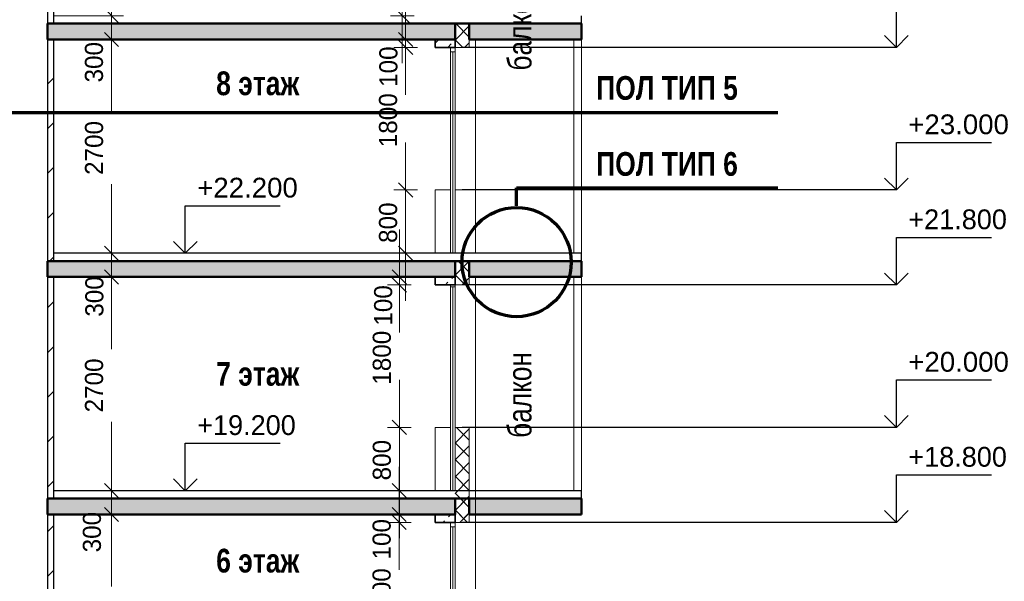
# Model space of a CAD drawing. Header units: millimetres. Extents: x 369815 to 1481759, y -423071 to -27917.
# Tile 77 of 256: x 389929 to 402376, y -200970 to -193876. Entities that reach past the tile are written whole.
import ezdxf

# ---------------------------------------------------------------- set-up
doc = ezdxf.new("R2010")
doc.units = ezdxf.units.MM
for name, color, linetype, lineweight in [('Standard', 7, 'Continuous', 25), ('Навесной фасад', 7, 'Continuous', 25), ('Общий01', 7, 'Continuous', 13), ('Размерная линия_ общее', 7, 'Continuous', 25), ('Стена_ кирп. кладка не несущ', 7, 'Continuous', 35), ('Текст_ общее', 7, 'Continuous', 25)]:
    doc.layers.add(name, color=color, linetype=linetype, lineweight=lineweight)
doc.layers.add('Стена_ бетон не несущ.', color=7, linetype='Continuous', lineweight=35, true_color=0xb4b496)
doc.styles.add('ARIAL', font='arial.ttf')
doc.styles.add('Century Gothic', font='GOTHIC.TTF')
doc.dimstyles.new('DIMSTYLE_3', dxfattribs={"dimtxt": 229, "dimasz": 300, "dimexe": 0, "dimexo": 0, "dimgap": 114.5, "dimtad": 2, "dimdec": 0, "dimrnd": 1, "dimzin": 12, "dimdsep": 46, "dimtxsty": 'Century Gothic', "dimblk1": 'ALL_ML_STRICH', "dimblk2": 'ALL_ML_STRICH', "dimsah": 1, "dimcen": 0, "dimclrd": 256, "dimclre": 256, "dimclrt": 256, "dimadec": 0, "dimazin": 0, "dimtfac": 1, "dimtdec": 0, "dimtix": 1, "dimtmove": 2, "dimatfit": 3, "dimfxl": 0, "dimtvp": 1.2, "dimtzin": 0, "dimlwd": 0, "dimlwe": 13, "dimarcsym": 0})
doc.dimstyles.new('DIMSTYLE_8', dxfattribs={"dimtxt": 229, "dimasz": 300, "dimexe": 0, "dimexo": 0, "dimgap": 114.5, "dimtad": 2, "dimdec": 0, "dimrnd": 1, "dimzin": 12, "dimdsep": 46, "dimtxsty": 'Century Gothic', "dimblk1": 'ALL_ML_STRICH', "dimblk2": 'ALL_ML_STRICH', "dimsah": 1, "dimcen": 0, "dimclrd": 256, "dimclre": 256, "dimclrt": 256, "dimadec": 0, "dimazin": 0, "dimtfac": 1, "dimtdec": 0, "dimtix": 1, "dimtmove": 2, "dimatfit": 3, "dimfxl": 0, "dimtzin": 0, "dimlwd": 0, "dimlwe": 13, "dimarcsym": 0})
pattern_1 = [(45, (467347.7, -19759.03), (-106.06602, 106.06602), []), (135, (467347.7, -19759.03), (-106.06602, -106.06602), [])]
pattern_2 = [(45, (467347.7, -19759), (-565.6854, 565.6854), []), (45, (467064.9, -19476.2), (-565.6854, 565.6854), [])]
pattern_3 = [(45, (467347.7, -19759.03), (-212.13203, 212.13203), []), (45, (467241.64, -19652.96), (-212.13203, 212.13203), [200, -70])]

# ---------------------------------------------------------------- blocks, each defined once
blk = doc.blocks.new('COMPLEX_ELEVATIONDIM_0')
at = {"layer": 'Размерная линия_ общее', "color": 7, "linetype": 'Continuous', "lineweight": 25, "transparency": 33554687}
for p, q in [((-66335, -174467), (-66335, -173867)), ((-66335, -174467), (-66485, -174317)), ((-66335, -174467), (-66185, -174317)), ((-66335, -174467), (-71825, -174467)), ((-66335, -174467), (-66335, -174467)), ((-66335, -174467), (-66335, -174467)), ((-66335, -174467), (-66335, -174467)), ((-66335, -174467), (-66335, -174467)), ((-66335, -176267), (-66335, -175667)), ((-66335, -175667), (-65135, -175667)), ((-66335, -176267), (-66485, -176117)), ((-66335, -176267), (-66185, -176117)), ((-66335, -176267), (-71825, -176267)), ((-66335, -176267), (-66335, -176267)), ((-66335, -176267), (-66335, -176267)), ((-66335, -176267), (-66335, -176267)), ((-66335, -176267), (-66335, -176267)), ((-66335, -177467), (-66335, -176867)), ((-66335, -176867), (-65135, -176867)), ((-66335, -177467), (-66485, -177317)), ((-66335, -177467), (-66185, -177317)), ((-66335, -177467), (-71825, -177467)), ((-66335, -177467), (-66335, -177467)), ((-66335, -177467), (-66335, -177467)), ((-66335, -177467), (-66335, -177467)), ((-66335, -177467), (-66335, -177467)), ((-66335, -179267), (-66335, -178667)), ((-66335, -178667), (-65135, -178667)), ((-66335, -179267), (-66485, -179117)), ((-66335, -179267), (-66185, -179117)), ((-66335, -179267), (-71825, -179267)), ((-66335, -179267), (-66335, -179267)), ((-66335, -179267), (-66335, -179267)), ((-66335, -179267), (-66335, -179267)), ((-66335, -179267), (-66335, -179267)), ((-66335, -180467), (-66335, -179867)), ((-66335, -179867), (-65135, -179867)), ((-66335, -180467), (-66485, -180317)), ((-66335, -180467), (-66185, -180317)), ((-66335, -180467), (-71825, -180467)), ((-66335, -180467), (-66335, -180467)), ((-66335, -180467), (-66335, -180467)), ((-66335, -180467), (-66335, -180467)), ((-66335, -180467), (-66335, -180467))]:
    blk.add_line(p, q, dxfattribs=at)
at = {"layer": 'Размерная линия_ общее', "color": 7, "linetype": 'Continuous', "lineweight": 25, "transparency": 33554687, "char_height": 250, "attachment_point": 7, "style": 'ARIAL'}
for s, insert, width in [('\\W1.00;+23.000', (-66185, -175567), 1396.45), ('\\W0.98;+21.800', (-66185, -176767), 1394.59), ('\\W1.00;+20.000', (-66185, -178567), 1396.45), ('\\W0.98;+18.800', (-66185, -179767), 1394.59)]:
    blk.add_mtext(s, dxfattribs=dict(at, insert=insert, width=width))
blk = doc.blocks.new('ALL_ML_STRICH')
at = {"color": 0, "linetype": 'ByBlock', "lineweight": -2}
for p, q in [((0, -0.5), (0, 0.5)), ((-1, 0), (0.5, 0)), ((-0.3, -0.3), (0.3, 0.3))]:
    blk.add_line(p, q, dxfattribs=at)
blk = doc.blocks.new('*D1230')
at = {"layer": 'DEFPOINTS', "color": 0, "linetype": 'Continuous', "transparency": 16777216}
for p in [(394726, -200226), (394726, -200226), (394726, -202026)]:
    blk.add_point(p, dxfattribs=at)
at = {"layer": 'Размерная линия_ общее', "color": 218, "linetype": 'Continuous', "lineweight": 0, "transparency": 16777216}
for p, q in [((394726, -200526), (394726, -200705)), ((394726, -201726), (394726, -201586))]:
    blk.add_line(p, q, dxfattribs=at)
at = {"layer": 'Размерная линия_ общее', "color": 218, "linetype": 'Continuous', "lineweight": 0, "transparency": 16777216, "xscale": 300, "yscale": 300, "zscale": 300}
for p, rotation in [((394726, -200226), 90), ((394726, -202026), 270)]:
    blk.add_blockref('ALL_ML_STRICH', p, dxfattribs=dict(at, rotation=rotation))
at = {"layer": 'Размерная линия_ общее', "color": 218, "linetype": 'Continuous', "lineweight": 13, "transparency": 16777216, "insert": (394505, -201146), "char_height": 229, "width": 654.29, "attachment_point": 5, "rotation": 90, "style": 'Century Gothic'}
blk.add_mtext('1800', dxfattribs=at)
blk = doc.blocks.new('*D1231')
at = {"layer": 'DEFPOINTS', "color": 0, "linetype": 'Continuous', "transparency": 16777216}
for p in [(394726, -200126), (394726, -200126), (394726, -200226)]:
    blk.add_point(p, dxfattribs=at)
at = {"layer": 'Размерная линия_ общее', "color": 218, "linetype": 'Continuous', "lineweight": 0, "transparency": 16777216}
for p, q in [((394726, -199826), (394726, -199526)), ((394726, -200226), (394726, -200126)), ((394726, -200526), (394726, -200826))]:
    blk.add_line(p, q, dxfattribs=at)
at = {"layer": 'Размерная линия_ общее', "color": 218, "linetype": 'Continuous', "lineweight": 0, "transparency": 16777216, "xscale": 300, "yscale": 300, "zscale": 300}
for p, rotation in [((394726, -200126), 270), ((394726, -200226), 90)]:
    blk.add_blockref('ALL_ML_STRICH', p, dxfattribs=dict(at, rotation=rotation))
at = {"layer": 'Размерная линия_ общее', "color": 218, "linetype": 'Continuous', "lineweight": 13, "transparency": 16777216, "insert": (394506, -200439), "char_height": 229, "width": 490.71, "attachment_point": 5, "rotation": 90, "style": 'Century Gothic'}
blk.add_mtext('100', dxfattribs=at)
blk = doc.blocks.new('*D1232')
at = {"layer": 'DEFPOINTS', "color": 0, "linetype": 'Continuous', "transparency": 16777216}
for p in [(394729, -199026), (394729, -199026), (394729, -199826)]:
    blk.add_point(p, dxfattribs=at)
at = {"layer": 'Размерная линия_ общее', "color": 218, "linetype": 'Continuous', "lineweight": 0, "transparency": 16777216}
for p, q in [((394729, -198726), (394729, -198426)), ((394729, -199826), (394729, -199026)), ((394729, -200126), (394729, -200426))]:
    blk.add_line(p, q, dxfattribs=at)
at = {"layer": 'Размерная линия_ общее', "color": 218, "linetype": 'Continuous', "lineweight": 0, "transparency": 16777216, "xscale": 300, "yscale": 300, "zscale": 300}
for p, rotation in [((394729, -199026), 270), ((394729, -199826), 90)]:
    blk.add_blockref('ALL_ML_STRICH', p, dxfattribs=dict(at, rotation=rotation))
at = {"layer": 'Размерная линия_ общее', "color": 218, "linetype": 'Continuous', "lineweight": 13, "transparency": 16777216, "insert": (394508, -199440), "char_height": 229, "width": 490.71, "attachment_point": 5, "rotation": 90, "style": 'Century Gothic'}
blk.add_mtext('800', dxfattribs=at)
blk = doc.blocks.new('*D1233')
at = {"layer": 'DEFPOINTS', "color": 0, "linetype": 'Continuous', "transparency": 16777216}
for p in [(394729, -197226), (394729, -197226), (394729, -199026)]:
    blk.add_point(p, dxfattribs=at)
at = {"layer": 'Размерная линия_ общее', "color": 218, "linetype": 'Continuous', "lineweight": 0, "transparency": 16777216}
for p, q in [((394729, -197526), (394729, -197705)), ((394729, -198726), (394729, -198586))]:
    blk.add_line(p, q, dxfattribs=at)
at = {"layer": 'Размерная линия_ общее', "color": 218, "linetype": 'Continuous', "lineweight": 0, "transparency": 16777216, "xscale": 300, "yscale": 300, "zscale": 300}
for p, rotation in [((394729, -197226), 90), ((394729, -199026), 270)]:
    blk.add_blockref('ALL_ML_STRICH', p, dxfattribs=dict(at, rotation=rotation))
at = {"layer": 'Размерная линия_ общее', "color": 218, "linetype": 'Continuous', "lineweight": 13, "transparency": 16777216, "insert": (394508, -198146), "char_height": 229, "width": 654.29, "attachment_point": 5, "rotation": 90, "style": 'Century Gothic'}
blk.add_mtext('1800', dxfattribs=at)
blk = doc.blocks.new('*D1234')
at = {"layer": 'DEFPOINTS', "color": 0, "linetype": 'Continuous', "transparency": 16777216}
for p in [(394729, -197126), (394729, -197126), (394729, -197226)]:
    blk.add_point(p, dxfattribs=at)
at = {"layer": 'Размерная линия_ общее', "color": 218, "linetype": 'Continuous', "lineweight": 0, "transparency": 16777216}
for p, q in [((394729, -196826), (394729, -196526)), ((394729, -197226), (394729, -197126)), ((394729, -197526), (394729, -197826))]:
    blk.add_line(p, q, dxfattribs=at)
at = {"layer": 'Размерная линия_ общее', "color": 218, "linetype": 'Continuous', "lineweight": 0, "transparency": 16777216, "xscale": 300, "yscale": 300, "zscale": 300}
for p, rotation in [((394729, -197126), 270), ((394729, -197226), 90)]:
    blk.add_blockref('ALL_ML_STRICH', p, dxfattribs=dict(at, rotation=rotation))
at = {"layer": 'Размерная линия_ общее', "color": 218, "linetype": 'Continuous', "lineweight": 13, "transparency": 16777216, "insert": (394525, -197485), "char_height": 229, "width": 490.71, "attachment_point": 5, "rotation": 90, "style": 'Century Gothic'}
blk.add_mtext('100', dxfattribs=at)
blk = doc.blocks.new('*D1235')
at = {"layer": 'DEFPOINTS', "color": 0, "linetype": 'Continuous', "transparency": 16777216}
for p in [(394808, -196026), (394808, -196026), (394808, -196826)]:
    blk.add_point(p, dxfattribs=at)
at = {"layer": 'Размерная линия_ общее', "color": 218, "linetype": 'Continuous', "lineweight": 0, "transparency": 16777216}
for p, q in [((394808, -195726), (394808, -195426)), ((394808, -196826), (394808, -196026)), ((394808, -197126), (394808, -197426))]:
    blk.add_line(p, q, dxfattribs=at)
at = {"layer": 'Размерная линия_ общее', "color": 218, "linetype": 'Continuous', "lineweight": 0, "transparency": 16777216, "xscale": 300, "yscale": 300, "zscale": 300}
for p, rotation in [((394808, -196026), 270), ((394808, -196826), 90)]:
    blk.add_blockref('ALL_ML_STRICH', p, dxfattribs=dict(at, rotation=rotation))
at = {"layer": 'Размерная линия_ общее', "color": 218, "linetype": 'Continuous', "lineweight": 13, "transparency": 16777216, "insert": (394587, -196440), "char_height": 229, "width": 490.71, "attachment_point": 5, "rotation": 90, "style": 'Century Gothic'}
blk.add_mtext('800', dxfattribs=at)
blk = doc.blocks.new('*D1236')
at = {"layer": 'DEFPOINTS', "color": 0, "linetype": 'Continuous', "transparency": 16777216}
for p in [(394808, -194226), (394808, -194226), (394808, -196026)]:
    blk.add_point(p, dxfattribs=at)
at = {"layer": 'Размерная линия_ общее', "color": 218, "linetype": 'Continuous', "lineweight": 0, "transparency": 16777216}
for p, q in [((394808, -194526), (394808, -194705)), ((394808, -195726), (394808, -195586))]:
    blk.add_line(p, q, dxfattribs=at)
at = {"layer": 'Размерная линия_ общее', "color": 218, "linetype": 'Continuous', "lineweight": 0, "transparency": 16777216, "xscale": 300, "yscale": 300, "zscale": 300}
for p, rotation in [((394808, -194226), 90), ((394808, -196026), 270)]:
    blk.add_blockref('ALL_ML_STRICH', p, dxfattribs=dict(at, rotation=rotation))
at = {"layer": 'Размерная линия_ общее', "color": 218, "linetype": 'Continuous', "lineweight": 13, "transparency": 16777216, "insert": (394587, -195146), "char_height": 229, "width": 654.29, "attachment_point": 5, "rotation": 90, "style": 'Century Gothic'}
blk.add_mtext('1800', dxfattribs=at)
blk = doc.blocks.new('*D1237')
at = {"layer": 'DEFPOINTS', "color": 0, "linetype": 'Continuous', "transparency": 16777216}
for p in [(394808, -194126), (394808, -194126), (394808, -194226)]:
    blk.add_point(p, dxfattribs=at)
at = {"layer": 'Размерная линия_ общее', "color": 218, "linetype": 'Continuous', "lineweight": 0, "transparency": 16777216}
for p, q in [((394808, -193826), (394808, -193526)), ((394808, -194226), (394808, -194126)), ((394808, -194526), (394808, -194826))]:
    blk.add_line(p, q, dxfattribs=at)
at = {"layer": 'Размерная линия_ общее', "color": 218, "linetype": 'Continuous', "lineweight": 0, "transparency": 16777216, "xscale": 300, "yscale": 300, "zscale": 300}
for p, rotation in [((394808, -194126), 270), ((394808, -194226), 90)]:
    blk.add_blockref('ALL_ML_STRICH', p, dxfattribs=dict(at, rotation=rotation))
at = {"layer": 'Размерная линия_ общее', "color": 218, "linetype": 'Continuous', "lineweight": 13, "transparency": 16777216, "insert": (394591, -194469), "char_height": 229, "width": 490.71, "attachment_point": 5, "rotation": 90, "style": 'Century Gothic'}
blk.add_mtext('100', dxfattribs=at)
blk = doc.blocks.new('*D1238')
at = {"layer": 'DEFPOINTS', "color": 0, "linetype": 'Continuous', "transparency": 16777216}
for p in [(394765, -193026), (394765, -193026), (394765, -193826)]:
    blk.add_point(p, dxfattribs=at)
at = {"layer": 'Размерная линия_ общее', "color": 218, "linetype": 'Continuous', "lineweight": 0, "transparency": 16777216}
for p, q in [((394765, -192726), (394765, -192426)), ((394765, -193826), (394765, -193026)), ((394765, -194126), (394765, -194426))]:
    blk.add_line(p, q, dxfattribs=at)
at = {"layer": 'Размерная линия_ общее', "color": 218, "linetype": 'Continuous', "lineweight": 0, "transparency": 16777216, "xscale": 300, "yscale": 300, "zscale": 300}
for p, rotation in [((394765, -193026), 270), ((394765, -193826), 90)]:
    blk.add_blockref('ALL_ML_STRICH', p, dxfattribs=dict(at, rotation=rotation))
at = {"layer": 'Размерная линия_ общее', "color": 218, "linetype": 'Continuous', "lineweight": 13, "transparency": 16777216, "insert": (394545, -193440), "char_height": 229, "width": 490.71, "attachment_point": 5, "rotation": 90, "style": 'Century Gothic'}
blk.add_mtext('800', dxfattribs=at)
blk = doc.blocks.new('*D1272')
at = {"layer": 'DEFPOINTS', "color": 0, "linetype": 'Continuous', "transparency": 16777216}
for p in [(391090, -200126), (391090, -200126), (391090, -202826)]:
    blk.add_point(p, dxfattribs=at)
at = {"layer": 'Размерная линия_ общее', "color": 218, "linetype": 'Continuous', "lineweight": 0, "transparency": 16777216}
for p, q in [((391090, -200426), (391090, -201038)), ((391090, -202526), (391090, -201954))]:
    blk.add_line(p, q, dxfattribs=at)
at = {"layer": 'Размерная линия_ общее', "color": 218, "linetype": 'Continuous', "lineweight": 0, "transparency": 16777216, "xscale": 300, "yscale": 300, "zscale": 300}
for p, rotation in [((391090, -200126), 90), ((391090, -202826), 270)]:
    blk.add_blockref('ALL_ML_STRICH', p, dxfattribs=dict(at, rotation=rotation))
at = {"layer": 'Размерная линия_ общее', "color": 218, "linetype": 'Continuous', "lineweight": 13, "transparency": 16777216, "insert": (390870, -201496), "char_height": 229, "width": 654.29, "attachment_point": 5, "rotation": 90, "style": 'Century Gothic'}
blk.add_mtext('2700', dxfattribs=at)
blk = doc.blocks.new('*D1273')
at = {"layer": 'DEFPOINTS', "color": 0, "linetype": 'Continuous', "transparency": 16777216}
for p in [(390362, -199826), (391090, -199826), (391090, -200126)]:
    blk.add_point(p, dxfattribs=at)
at = {"layer": 'Размерная линия_ общее', "color": 218, "linetype": 'Continuous', "lineweight": 0, "transparency": 16777216}
for p, q in [((391090, -199526), (391090, -199226)), ((391090, -200126), (391090, -199826)), ((391090, -200426), (391090, -200726))]:
    blk.add_line(p, q, dxfattribs=at)
at = {"layer": 'Размерная линия_ общее', "color": 218, "linetype": 'Continuous', "lineweight": 13, "transparency": 16777216}
blk.add_line((390362, -199826), (391090, -199826), dxfattribs=at)
at = {"layer": 'Размерная линия_ общее', "color": 218, "linetype": 'Continuous', "lineweight": 0, "transparency": 16777216, "xscale": 300, "yscale": 300, "zscale": 300}
for p, rotation in [((391090, -199826), 270), ((391090, -200126), 90)]:
    blk.add_blockref('ALL_ML_STRICH', p, dxfattribs=dict(at, rotation=rotation))
at = {"layer": 'Размерная линия_ общее', "color": 218, "linetype": 'Continuous', "lineweight": 13, "transparency": 16777216, "insert": (390843, -200349), "char_height": 229, "width": 490.71, "attachment_point": 5, "rotation": 90, "style": 'Century Gothic'}
blk.add_mtext('300', dxfattribs=at)
blk = doc.blocks.new('*D1274')
at = {"layer": 'DEFPOINTS', "color": 0, "linetype": 'Continuous', "transparency": 16777216}
for p in [(391090, -197126), (391090, -197126), (390362, -199826)]:
    blk.add_point(p, dxfattribs=at)
at = {"layer": 'Размерная линия_ общее', "color": 218, "linetype": 'Continuous', "lineweight": 0, "transparency": 16777216}
for p, q in [((391090, -197426), (391090, -198038)), ((391090, -199526), (391090, -198954))]:
    blk.add_line(p, q, dxfattribs=at)
at = {"layer": 'Размерная линия_ общее', "color": 218, "linetype": 'Continuous', "lineweight": 13, "transparency": 16777216}
blk.add_line((390362, -199826), (391090, -199826), dxfattribs=at)
at = {"layer": 'Размерная линия_ общее', "color": 218, "linetype": 'Continuous', "lineweight": 0, "transparency": 16777216, "xscale": 300, "yscale": 300, "zscale": 300}
for p, rotation in [((391090, -197126), 90), ((391090, -199826), 270)]:
    blk.add_blockref('ALL_ML_STRICH', p, dxfattribs=dict(at, rotation=rotation))
at = {"layer": 'Размерная линия_ общее', "color": 218, "linetype": 'Continuous', "lineweight": 13, "transparency": 16777216, "insert": (390870, -198496), "char_height": 229, "width": 654.29, "attachment_point": 5, "rotation": 90, "style": 'Century Gothic'}
blk.add_mtext('2700', dxfattribs=at)
blk = doc.blocks.new('*D1275')
at = {"layer": 'DEFPOINTS', "color": 0, "linetype": 'Continuous', "transparency": 16777216}
for p in [(390362, -196826), (391090, -196826), (391090, -197126)]:
    blk.add_point(p, dxfattribs=at)
at = {"layer": 'Размерная линия_ общее', "color": 218, "linetype": 'Continuous', "lineweight": 0, "transparency": 16777216}
for p, q in [((391090, -196526), (391090, -196226)), ((391090, -197126), (391090, -196826)), ((391090, -197426), (391090, -197726))]:
    blk.add_line(p, q, dxfattribs=at)
at = {"layer": 'Размерная линия_ общее', "color": 218, "linetype": 'Continuous', "lineweight": 13, "transparency": 16777216}
blk.add_line((390362, -196826), (391090, -196826), dxfattribs=at)
at = {"layer": 'Размерная линия_ общее', "color": 218, "linetype": 'Continuous', "lineweight": 0, "transparency": 16777216, "xscale": 300, "yscale": 300, "zscale": 300}
for p, rotation in [((391090, -196826), 270), ((391090, -197126), 90)]:
    blk.add_blockref('ALL_ML_STRICH', p, dxfattribs=dict(at, rotation=rotation))
at = {"layer": 'Размерная линия_ общее', "color": 218, "linetype": 'Continuous', "lineweight": 13, "transparency": 16777216, "insert": (390874, -197372), "char_height": 229, "width": 490.71, "attachment_point": 5, "rotation": 90, "style": 'Century Gothic'}
blk.add_mtext('300', dxfattribs=at)
blk = doc.blocks.new('*D1276')
at = {"layer": 'DEFPOINTS', "color": 0, "linetype": 'Continuous', "transparency": 16777216}
for p in [(391090, -194126), (391090, -194126), (390362, -196826)]:
    blk.add_point(p, dxfattribs=at)
at = {"layer": 'Размерная линия_ общее', "color": 218, "linetype": 'Continuous', "lineweight": 0, "transparency": 16777216}
for p, q in [((391090, -194426), (391090, -195038)), ((391090, -196526), (391090, -195954))]:
    blk.add_line(p, q, dxfattribs=at)
at = {"layer": 'Размерная линия_ общее', "color": 218, "linetype": 'Continuous', "lineweight": 13, "transparency": 16777216}
blk.add_line((390362, -196826), (391090, -196826), dxfattribs=at)
at = {"layer": 'Размерная линия_ общее', "color": 218, "linetype": 'Continuous', "lineweight": 0, "transparency": 16777216, "xscale": 300, "yscale": 300, "zscale": 300}
for p, rotation in [((391090, -194126), 90), ((391090, -196826), 270)]:
    blk.add_blockref('ALL_ML_STRICH', p, dxfattribs=dict(at, rotation=rotation))
at = {"layer": 'Размерная линия_ общее', "color": 218, "linetype": 'Continuous', "lineweight": 13, "transparency": 16777216, "insert": (390870, -195496), "char_height": 229, "width": 654.29, "attachment_point": 5, "rotation": 90, "style": 'Century Gothic'}
blk.add_mtext('2700', dxfattribs=at)
blk = doc.blocks.new('*D1277')
at = {"layer": 'DEFPOINTS', "color": 0, "linetype": 'Continuous', "transparency": 16777216}
for p in [(390362, -193826), (391090, -193826), (391090, -194126)]:
    blk.add_point(p, dxfattribs=at)
at = {"layer": 'Размерная линия_ общее', "color": 218, "linetype": 'Continuous', "lineweight": 0, "transparency": 16777216}
for p, q in [((391090, -193526), (391090, -193226)), ((391090, -194126), (391090, -193826)), ((391090, -194426), (391090, -194726))]:
    blk.add_line(p, q, dxfattribs=at)
at = {"layer": 'Размерная линия_ общее', "color": 218, "linetype": 'Continuous', "lineweight": 13, "transparency": 16777216}
blk.add_line((390362, -193826), (391090, -193826), dxfattribs=at)
at = {"layer": 'Размерная линия_ общее', "color": 218, "linetype": 'Continuous', "lineweight": 0, "transparency": 16777216, "xscale": 300, "yscale": 300, "zscale": 300}
for p, rotation in [((391090, -193826), 270), ((391090, -194126), 90)]:
    blk.add_blockref('ALL_ML_STRICH', p, dxfattribs=dict(at, rotation=rotation))
at = {"layer": 'Размерная линия_ общее', "color": 218, "linetype": 'Continuous', "lineweight": 13, "transparency": 16777216, "insert": (390869, -194413), "char_height": 229, "width": 490.71, "attachment_point": 5, "rotation": 90, "style": 'Century Gothic'}
blk.add_mtext('300', dxfattribs=at)
blk = doc.blocks.new('*D1278')
at = {"layer": 'DEFPOINTS', "color": 0, "linetype": 'Continuous', "transparency": 16777216}
for p in [(391090, -191126), (391090, -191126), (390362, -193826)]:
    blk.add_point(p, dxfattribs=at)
at = {"layer": 'Размерная линия_ общее', "color": 218, "linetype": 'Continuous', "lineweight": 0, "transparency": 16777216}
for p, q in [((391090, -191426), (391090, -192038)), ((391090, -193526), (391090, -192954))]:
    blk.add_line(p, q, dxfattribs=at)
at = {"layer": 'Размерная линия_ общее', "color": 218, "linetype": 'Continuous', "lineweight": 13, "transparency": 16777216}
blk.add_line((390362, -193826), (391090, -193826), dxfattribs=at)
at = {"layer": 'Размерная линия_ общее', "color": 218, "linetype": 'Continuous', "lineweight": 0, "transparency": 16777216, "xscale": 300, "yscale": 300, "zscale": 300}
for p, rotation in [((391090, -191126), 90), ((391090, -193826), 270)]:
    blk.add_blockref('ALL_ML_STRICH', p, dxfattribs=dict(at, rotation=rotation))
at = {"layer": 'Размерная линия_ общее', "color": 218, "linetype": 'Continuous', "lineweight": 13, "transparency": 16777216, "insert": (390870, -192496), "char_height": 229, "width": 654.29, "attachment_point": 5, "rotation": 90, "style": 'Century Gothic'}
blk.add_mtext('2700', dxfattribs=at)
blk = doc.blocks.new('COMPLEX_ELEVATIONDIM_5')
at = {"layer": 'Размерная линия_ общее', "color": 7, "linetype": 'Continuous', "lineweight": 25, "transparency": 33554687}
for p, q in [((-75325, -177067), (-75325, -176467)), ((-75325, -176467), (-74125, -176467)), ((-75325, -177067), (-75475, -176917)), ((-75325, -177067), (-75175, -176917)), ((-75325, -177067), (-76325, -177067)), ((-75325, -177067), (-75325, -177067)), ((-75325, -177067), (-75325, -177067)), ((-75325, -177067), (-75325, -177067)), ((-75325, -177067), (-75325, -177067)), ((-75325, -180067), (-75325, -179467)), ((-75325, -179467), (-74125, -179467)), ((-75325, -180067), (-75475, -179917)), ((-75325, -180067), (-75175, -179917)), ((-75325, -180067), (-76325, -180067)), ((-75325, -180067), (-75325, -180067)), ((-75325, -180067), (-75325, -180067)), ((-75325, -180067), (-75325, -180067)), ((-75325, -180067), (-75325, -180067))]:
    blk.add_line(p, q, dxfattribs=at)
at = {"layer": 'Размерная линия_ общее', "color": 7, "linetype": 'Continuous', "lineweight": 25, "transparency": 33554687, "char_height": 250, "attachment_point": 7, "style": 'ARIAL'}
for s, insert, width in [('\\W1.00;+22.200', (-75175, -176367), 1396.45), ('\\W0.98;+19.200', (-75175, -179367), 1394.59)]:
    blk.add_mtext(s, dxfattribs=dict(at, insert=insert, width=width))

msp = doc.modelspace()

# ---------------------------------------------------------------- hatches: boundary and pattern name
at = {"layer": 'Навесной фасад', "linetype": 'Continuous', "lineweight": 18, "transparency": 33554687}
h = msp.add_hatch(dxfattribs=at)
h.set_pattern_fill('__________6', color=41, scale=100, style=0, pattern_type=2)
h.set_pattern_definition(pattern_1)
h.paths.add_polyline_path([(395432.2, -193925.8), (395432.2, -194225.8), (395612.2, -194225.8), (395612.2, -193925.8)], flags=0)
h = msp.add_hatch(dxfattribs=at)
h.set_pattern_fill('__________6', color=41, scale=100, style=0, pattern_type=2)
h.set_pattern_definition(pattern_1)
h.paths.add_polyline_path([(395432.2, -196925.8), (395432.2, -197225.8), (395612.2, -197225.8), (395612.2, -196925.8)], flags=0)
h = msp.add_hatch(dxfattribs=at)
h.set_pattern_fill('__________6', color=41, scale=100, style=0, pattern_type=2)
h.set_pattern_definition(pattern_1)
h.paths.add_polyline_path([(395612.2, -200225.8), (395612.2, -199025.8), (395432.2, -199025.8), (395432.2, -199925.8), (395432.2, -199925.8), (395432.2, -200125.8), (395432.2, -200125.8), (395432.2, -200225.8)], flags=0)
h = msp.add_hatch(dxfattribs=at)
h.set_pattern_fill('__________6', color=41, scale=100, style=0, pattern_type=2)
h.set_pattern_definition(pattern_1)
h.paths.add_polyline_path([(395612.2, -200225.8), (395612.2, -199925.8), (395432.2, -199925.8), (395432.2, -200125.8), (395432.2, -200125.8), (395432.2, -200225.8)], flags=0)
h = msp.add_hatch(dxfattribs=at)
h.set_pattern_fill('__________6', color=41, scale=100, style=0, pattern_type=2)
h.set_pattern_definition(pattern_1)
h.paths.add_polyline_path([(395612.2, -200125.8), (395432.2, -200125.8), (395432.2, -200225.8), (395612.2, -200225.8)], flags=0)
at = {"layer": 'Общий01', "linetype": 'Continuous', "lineweight": 50, "true_color": 0xf1f1f1, "transparency": 33554687}
for points in [[(390282.2, -194125.8), (395432.2, -194125.8), (395432.2, -193925.8), (390282.2, -193925.8)], [(395612.2, -194125.8), (397032.2, -194125.8), (397032.2, -193925.8), (395612.2, -193925.8)], [(390282.2, -197125.8), (395432.2, -197125.8), (395432.2, -196925.8), (390282.2, -196925.8)], [(395612.2, -197125.8), (397032.2, -197125.8), (397032.2, -196925.8), (395612.2, -196925.8)], [(395432.2, -199925.8), (390282.2, -199925.8), (390282.2, -200125.8), (395432.2, -200125.8)], [(395432.2, -199925.8), (390282.2, -199925.8), (390282.2, -200125.8), (395432.2, -200125.8)], [(395612.2, -200125.8), (397032.2, -200125.8), (397032.2, -199925.8), (395612.2, -199925.8)]]:
    msp.add_hatch(color=7, dxfattribs=at).paths.add_polyline_path(points)
at = {"layer": 'Стена_ бетон не несущ.', "linetype": 'Continuous', "lineweight": 18, "true_color": 0xc8aaf3, "transparency": 33554687}
h = msp.add_hatch(dxfattribs=at)
h.set_pattern_fill('__________7', color=191, scale=100, style=0, pattern_type=2)
h.set_pattern_definition(pattern_3)
h.paths.add_polyline_path([(395432.2, -194125.8), (395182.2, -194125.8), (395182.2, -194225.8), (395432.2, -194225.8)], flags=0)
h = msp.add_hatch(dxfattribs=at)
h.set_pattern_fill('__________7', color=191, scale=100, style=0, pattern_type=2)
h.set_pattern_definition(pattern_3)
h.paths.add_polyline_path([(395432.2, -197125.8), (395182.2, -197125.8), (395182.2, -197225.8), (395432.2, -197225.8)], flags=0)
h = msp.add_hatch(dxfattribs=at)
h.set_pattern_fill('__________7', color=191, scale=100, style=0, pattern_type=2)
h.set_pattern_definition(pattern_3)
h.paths.add_polyline_path([(395432.2, -200125.8), (395182.2, -200125.8), (395182.2, -200225.8), (395432.2, -200225.8)], flags=0)
at = {"layer": 'Стена_ кирп. кладка не несущ', "linetype": 'Continuous', "lineweight": 18, "true_color": 0xf0b464, "transparency": 33554687}
h = msp.add_hatch(dxfattribs=at)
h.set_pattern_fill('__________22', color=31, scale=100, style=0, pattern_type=2)
h.set_pattern_definition(pattern_2)
h.paths.add_polyline_path([(390362.2, -191125.8), (390282.2, -191125.8), (390282.2, -193925.8), (390362.2, -193925.8)], flags=0)
h = msp.add_hatch(dxfattribs=at)
h.set_pattern_fill('__________22', color=31, scale=100, style=0, pattern_type=2)
h.set_pattern_definition(pattern_2)
h.paths.add_polyline_path([(390362.2, -194125.8), (390282.2, -194125.8), (390282.2, -196925.8), (390362.2, -196925.8)], flags=0)
h = msp.add_hatch(dxfattribs=at)
h.set_pattern_fill('__________22', color=31, scale=100, style=0, pattern_type=2)
h.set_pattern_definition(pattern_2)
h.paths.add_polyline_path([(390362.2, -197125.8), (390282.2, -197125.8), (390282.2, -199925.8), (390362.2, -199925.8)], flags=0)
h = msp.add_hatch(dxfattribs=at)
h.set_pattern_fill('__________22', color=31, scale=100, style=0, pattern_type=2)
h.set_pattern_definition(pattern_2)
h.paths.add_polyline_path([(390362.2, -200125.8), (390282.2, -200125.8), (390282.2, -202925.8), (390362.2, -202925.8)], flags=0)

# ---------------------------------------------------------------- linework, layer by layer
at = {"layer": 'Standard', "color": 7, "linetype": 'Continuous', "lineweight": 13, "transparency": 33554687}
for p, q in [((395376.2, -194225.8), (395376.2, -194281.8)), ((395376.2, -194281.8), (395432.2, -194281.8)), ((395376.2, -194281.8), (395376.2, -196825.8)), ((395404.2, -196824.8), (395404.2, -194281.8)), ((395432.2, -194281.8), (395432.2, -194225.8)), ((395432.2, -196825.8), (395432.2, -194281.8)), ((395692.2, -194225.8), (395692.2, -196025.8)), ((395376.2, -196025.8), (395182.2, -196025.8)), ((395182.2, -196025.8), (395182.2, -196825.8)), ((395612.2, -196025.8), (395432.2, -196025.8)), ((395672.2, -196025.8), (395612.2, -196025.8)), ((395672.2, -196025.8), (395692.2, -196025.8)), ((395692.2, -196025.8), (395692.2, -196825.8)), ((395376.2, -197225.8), (395376.2, -197251.8)), ((395376.2, -197251.8), (395432.2, -197251.8)), ((395376.2, -197251.8), (395376.2, -199825.8)), ((395404.2, -199824.8), (395404.2, -197251.8)), ((395432.2, -197251.8), (395432.2, -197225.8)), ((395432.2, -199825.8), (395432.2, -197251.8)), ((395692.2, -197225.8), (395692.2, -199025.8)), ((395376.2, -199025.8), (395182.2, -199025.8)), ((395182.2, -199025.8), (395182.2, -199825.8)), ((395612.2, -199025.8), (395432.2, -199025.8)), ((395612.2, -199025.8), (395612.2, -200225.8)), ((395672.2, -199025.8), (395612.2, -199025.8)), ((395672.2, -199025.8), (395692.2, -199025.8)), ((395692.2, -199025.8), (395692.2, -200225.8)), ((395692.2, -199025.8), (395692.2, -199825.8)), ((395376.2, -200225.8), (395376.2, -200281.8)), ((395432.2, -200281.8), (395432.2, -200225.8)), ((395692.2, -200225.8), (395692.2, -202025.8)), ((395376.2, -200281.8), (395432.2, -200281.8)), ((395376.2, -200281.8), (395376.2, -202025.8)), ((395404.2, -201969.8), (395404.2, -200281.8)), ((395432.2, -202025.8), (395432.2, -200281.8))]:
    msp.add_line(p, q, dxfattribs=at)
at = {"layer": 'Standard', "color": 7, "linetype": 'Continuous', "lineweight": 25, "transparency": 33554687}
for p, q in [((397032.2, -196825.8), (390362.2, -196825.8)), ((397032.2, -199825.8), (390362.2, -199825.8))]:
    msp.add_line(p, q, dxfattribs=at)
at = {"layer": 'Навесной фасад', "color": 41, "linetype": 'Continuous', "lineweight": 13, "transparency": 33554687}
for p, q in [((395432.2, -194125.8), (395432.2, -194225.8)), ((395612.2, -194225.8), (395612.2, -194125.8)), ((395432.2, -194225.8), (395612.2, -194225.8)), ((395432.2, -197125.8), (395432.2, -197225.8)), ((395612.2, -197225.8), (395612.2, -197125.8)), ((395432.2, -197225.8), (395612.2, -197225.8)), ((395432.2, -200125.8), (395432.2, -200225.8)), ((395612.2, -200225.8), (395612.2, -200125.8)), ((395432.2, -200225.8), (395612.2, -200225.8))]:
    msp.add_line(p, q, dxfattribs=at)
at = {"layer": 'Навесной фасад', "color": 7, "linetype": 'Continuous', "lineweight": 13, "transparency": 33554687}
for p, q in [((395692.2, -194225.8), (395692.2, -194125.8)), ((395612.2, -194225.8), (395672.2, -194225.8)), ((395672.2, -194225.8), (395692.2, -194225.8)), ((395692.2, -197225.8), (395692.2, -197125.8)), ((395612.2, -197225.8), (395672.2, -197225.8)), ((395672.2, -197225.8), (395692.2, -197225.8)), ((395692.2, -200225.8), (395692.2, -200125.8)), ((395612.2, -200225.8), (395672.2, -200225.8)), ((395672.2, -200225.8), (395692.2, -200225.8))]:
    msp.add_line(p, q, dxfattribs=at)
at = {"layer": 'Общий01', "color": 7, "linetype": 'Continuous', "lineweight": 50, "transparency": 33554687}
for p, q in [((395432.2, -193925.8), (390282.2, -193925.8)), ((390282.2, -194125.8), (390282.2, -193925.8)), ((390282.2, -194125.8), (390282.2, -193925.8)), ((395432.2, -193925.8), (395612.2, -193925.8)), ((395432.2, -194125.8), (395432.2, -193925.8)), ((397032.2, -193925.8), (395612.2, -193925.8)), ((395612.2, -194125.8), (395612.2, -193925.8)), ((397032.2, -194125.8), (397032.2, -193925.8)), ((397032.2, -194125.8), (397032.2, -193925.8)), ((397032.2, -194125.8), (397032.2, -193925.8)), ((390362.2, -194125.8), (390282.2, -194125.8)), ((390362.2, -194125.8), (390282.2, -194125.8)), ((390367.2, -194125.8), (390362.2, -194125.8)), ((390367.2, -194125.8), (390362.2, -194125.8)), ((395432.2, -194125.8), (390367.2, -194125.8)), ((395182.2, -194125.8), (395177.2, -194125.8)), ((395182.2, -194125.8), (395177.2, -194125.8)), ((395432.2, -194125.8), (395182.2, -194125.8)), ((395432.2, -194125.8), (395182.2, -194125.8)), ((397032.2, -194125.8), (395612.2, -194125.8)), ((397032.2, -194125.8), (395692.2, -194125.8)), ((395432.2, -196925.8), (390282.2, -196925.8)), ((390282.2, -197125.8), (390282.2, -196925.8)), ((390282.2, -197125.8), (390282.2, -196925.8)), ((395432.2, -196925.8), (395612.2, -196925.8)), ((395432.2, -197125.8), (395432.2, -196925.8)), ((397032.2, -196925.8), (395612.2, -196925.8)), ((395612.2, -197125.8), (395612.2, -196925.8)), ((397032.2, -197125.8), (397032.2, -196925.8)), ((397032.2, -197125.8), (397032.2, -196925.8)), ((397032.2, -197125.8), (397032.2, -196925.8)), ((390362.2, -197125.8), (390282.2, -197125.8)), ((390362.2, -197125.8), (390282.2, -197125.8)), ((390367.2, -197125.8), (390362.2, -197125.8)), ((390367.2, -197125.8), (390362.2, -197125.8)), ((395432.2, -197125.8), (390367.2, -197125.8)), ((395182.2, -197125.8), (395177.2, -197125.8)), ((395182.2, -197125.8), (395177.2, -197125.8)), ((395432.2, -197125.8), (395182.2, -197125.8)), ((395432.2, -197125.8), (395182.2, -197125.8)), ((397032.2, -197125.8), (395612.2, -197125.8)), ((397032.2, -197125.8), (395692.2, -197125.8)), ((395432.2, -199925.8), (390282.2, -199925.8)), ((395432.2, -199925.8), (390282.2, -199925.8)), ((390282.2, -200125.8), (390282.2, -199925.8)), ((390282.2, -200125.8), (390282.2, -199925.8)), ((395432.2, -199925.8), (395612.2, -199925.8)), ((395432.2, -200125.8), (395432.2, -199925.8)), ((395432.2, -200125.8), (395432.2, -199925.8)), ((395432.2, -200125.8), (395432.2, -199925.8)), ((397032.2, -199925.8), (395612.2, -199925.8)), ((395612.2, -200125.8), (395612.2, -199925.8)), ((397032.2, -200125.8), (397032.2, -199925.8)), ((397032.2, -200125.8), (397032.2, -199925.8)), ((397032.2, -200125.8), (397032.2, -199925.8)), ((390362.2, -200125.8), (390282.2, -200125.8)), ((390362.2, -200125.8), (390282.2, -200125.8)), ((390367.2, -200125.8), (390362.2, -200125.8)), ((390367.2, -200125.8), (390362.2, -200125.8)), ((395432.2, -200125.8), (390367.2, -200125.8)), ((395432.2, -200125.8), (390367.2, -200125.8)), ((395182.2, -200125.8), (395177.2, -200125.8)), ((395182.2, -200125.8), (395177.2, -200125.8)), ((395432.2, -200125.8), (395182.2, -200125.8)), ((395432.2, -200125.8), (395182.2, -200125.8)), ((397032.2, -200125.8), (395612.2, -200125.8)), ((397032.2, -200125.8), (395692.2, -200125.8))]:
    msp.add_line(p, q, dxfattribs=at)
at = {"layer": 'Общий01', "color": 7, "linetype": 'Continuous', "lineweight": 25, "transparency": 33554687}
for p, q in [((397032.2, -194125.8), (397032.2, -193825.8)), ((397032.2, -197125.8), (397032.2, -196825.8)), ((397032.2, -200125.8), (397032.2, -199825.8))]:
    msp.add_line(p, q, dxfattribs=at)
at = {"layer": 'Общий01', "color": 136, "linetype": 'Continuous', "lineweight": 70, "transparency": 33554687}
for p, q in [((379447.3, -195047.1), (399513.5, -195047.1)), ((396210.8, -196228), (396210.8, -195998)), ((396210.8, -195998), (399513.5, -195998))]:
    msp.add_line(p, q, dxfattribs=at)
msp.add_circle((396210.8, -196938), 690, dxfattribs=at)
at = {"layer": 'Стена_ бетон не несущ.', "color": 191, "linetype": 'Continuous', "lineweight": 35, "true_color": 0xc8aaf3, "transparency": 33554687}
for p, q in [((395182.2, -194125.8), (395182.2, -194225.8)), ((395432.2, -194225.8), (395432.2, -194125.8)), ((395182.2, -194225.8), (395376.2, -194225.8)), ((395376.2, -194225.8), (395432.2, -194225.8)), ((395182.2, -197125.8), (395182.2, -197225.8)), ((395432.2, -197225.8), (395432.2, -197125.8)), ((395182.2, -197225.8), (395376.2, -197225.8)), ((395376.2, -197225.8), (395432.2, -197225.8)), ((395182.2, -200125.8), (395182.2, -200225.8)), ((395432.2, -200225.8), (395432.2, -200125.8)), ((395182.2, -200225.8), (395376.2, -200225.8)), ((395376.2, -200225.8), (395432.2, -200225.8))]:
    msp.add_line(p, q, dxfattribs=at)
at = {"layer": 'Стена_ бетон не несущ.', "color": 180, "linetype": 'Continuous', "lineweight": 13, "transparency": 33554687}
for p, q in [((396932.2, -196825.8), (396932.2, -194125.8)), ((397032.2, -196825.8), (397032.2, -194125.8)), ((396932.2, -199825.8), (396932.2, -197125.8)), ((397032.2, -199825.8), (397032.2, -197125.8))]:
    msp.add_line(p, q, dxfattribs=at)
at = {"layer": 'Стена_ кирп. кладка не несущ', "color": 31, "linetype": 'Continuous', "lineweight": 25, "true_color": 0xf0b464, "transparency": 33554687}
for p, q in [((390282.2, -191125.8), (390282.2, -193925.8)), ((390362.2, -193925.8), (390362.2, -191125.8)), ((390282.2, -194125.8), (390282.2, -196925.8)), ((390362.2, -196925.8), (390362.2, -194125.8)), ((390282.2, -197125.8), (390282.2, -199925.8)), ((390362.2, -199925.8), (390362.2, -197125.8)), ((390282.2, -200125.8), (390282.2, -202925.8)), ((390362.2, -202925.8), (390362.2, -200125.8))]:
    msp.add_line(p, q, dxfattribs=at)

# ---------------------------------------------------------------- block references
at = {"layer": 'Размерная линия_ общее', "color": 7, "linetype": 'Continuous', "lineweight": 25, "transparency": 33554687}
for name in ['COMPLEX_ELEVATIONDIM_0', 'COMPLEX_ELEVATIONDIM_5']:
    msp.add_blockref(name, (467347.7, -19759), dxfattribs=at)

# ---------------------------------------------------------------- texts
at = {"layer": 'Текст_ общее', "color": 7, "linetype": 'Continuous', "lineweight": 25, "transparency": 33554687, "char_height": 300, "width": 1400, "attachment_point": 7, "rotation": 90, "style": 'Century Gothic'}
for insert in [(396402.8, -194519), (396402.8, -199159)]:
    msp.add_mtext('\\W0.83;балкон', dxfattribs=dict(at, insert=insert))
at = {"layer": 'Текст_ общее', "color": 7, "linetype": 'Continuous', "lineweight": 13, "transparency": 33554687, "char_height": 300, "width": 1329.167, "attachment_point": 7, "style": 'Century Gothic'}
for s, insert in [('\\A1;{\\fCentury Gothic|i0|b1;\\H300.000000;\\W0.833333;\\C7;8 этаж}\\P', (392412.9, -194833.7)), ('\\A1;{\\fCentury Gothic|i0|b1;\\H300.000000;\\W0.833333;\\C7;7 этаж}\\P', (392412.9, -198503.7)), ('\\A1;{\\fCentury Gothic|i0|b1;\\H300.000000;\\W0.833333;\\C7;6 этаж}\\P', (392412.9, -200863.7))]:
    msp.add_mtext(s, dxfattribs=dict(at, insert=insert))
at = {"layer": 'Текст_ общее', "color": 136, "linetype": 'Continuous', "lineweight": 70, "transparency": 33554687, "char_height": 300, "width": 1904.167, "attachment_point": 7, "style": 'Century Gothic'}
for s, insert in [('\\A1;{\\fCentury Gothic|i0|b1;\\H300.000000;\\W0.833333;\\C136;ПОЛ ТИП 5}\\P', (397216.5, -194892.1)), ('\\A1;{\\fCentury Gothic|i0|b1;\\H300.000000;\\W0.833333;\\C136;ПОЛ ТИП 6}\\P', (397216.5, -195852.1))]:
    msp.add_mtext(s, dxfattribs=dict(at, insert=insert))

# ---------------------------------------------------------------- dimensions: what is measured, and where the dimension line sits
at = {"layer": 'Размерная линия_ общее', "color": 218, "linetype": 'Continuous', "lineweight": 13, "true_color": 0x500050, "transparency": 33554687}
for base, p1, p2, dimstyle, picture, middle in [((391090, -191125.8), (390362.2, -193825.8), (391090, -191125.8), 'DIMSTYLE_8', '*D1278', (390869.8, -192495.6)), ((394765, -193025.8), (394765, -193825.8), (394765, -193025.8), 'DIMSTYLE_8', '*D1238', (394544.7, -193439.7)), ((391090, -193825.8), (391090, -194125.8), (390362.2, -193825.8), 'DIMSTYLE_3', '*D1277', (390869, -194412.8)), ((394807.7, -194125.8), (394807.7, -194225.8), (394807.7, -194125.8), 'DIMSTYLE_3', '*D1237', (394591.4, -194469.2)), ((391090, -194125.8), (390362.2, -196825.8), (391090, -194125.8), 'DIMSTYLE_8', '*D1276', (390869.8, -195495.6)), ((394807.7, -194225.8), (394807.7, -196025.8), (394807.7, -194225.8), 'DIMSTYLE_8', '*D1236', (394587.4, -195145.6)), ((394807.7, -196025.8), (394807.7, -196825.8), (394807.7, -196025.8), 'DIMSTYLE_8', '*D1235', (394587.4, -196439.7)), ((391090, -196825.8), (391090, -197125.8), (390362.2, -196825.8), 'DIMSTYLE_3', '*D1275', (390874.3, -197371.6)), ((394728.6, -197125.8), (394728.6, -197225.8), (394728.6, -197125.8), 'DIMSTYLE_3', '*D1234', (394525.4, -197484.8)), ((391090, -197125.8), (390362.2, -199825.8), (391090, -197125.8), 'DIMSTYLE_8', '*D1274', (390869.8, -198495.6)), ((394728.6, -197225.8), (394728.6, -199025.8), (394728.6, -197225.8), 'DIMSTYLE_8', '*D1233', (394508.4, -198145.6)), ((394728.6, -199025.8), (394728.6, -199825.8), (394728.6, -199025.8), 'DIMSTYLE_8', '*D1232', (394508.4, -199439.7)), ((391090, -199825.8), (391090, -200125.8), (390362.2, -199825.8), 'DIMSTYLE_3', '*D1273', (390842.7, -200349.4)), ((394725.7, -200125.8), (394725.7, -200225.8), (394725.7, -200125.8), 'DIMSTYLE_3', '*D1231', (394506.4, -200439.2)), ((391090, -200125.8), (391090, -202825.8), (391090, -200125.8), 'DIMSTYLE_8', '*D1272', (390869.8, -201495.6)), ((394725.7, -200225.8), (394725.7, -202025.8), (394725.7, -200225.8), 'DIMSTYLE_8', '*D1230', (394505.4, -201145.6))]:
    dim = msp.add_linear_dim(base=base, p1=p1, p2=p2, angle=90, dimstyle=dimstyle, override={"dimpost": '<>', "dimclrd": 218, "dimclre": 218, "dimclrt": 218, "dimlwd": 0, "dimlwe": 13}, dxfattribs=at)
    dim.commit()
    dim.dimension.update_dxf_attribs({"geometry": picture, "text_midpoint": middle, "dimtype": 160})

doc.saveas('drawing.dxf')
